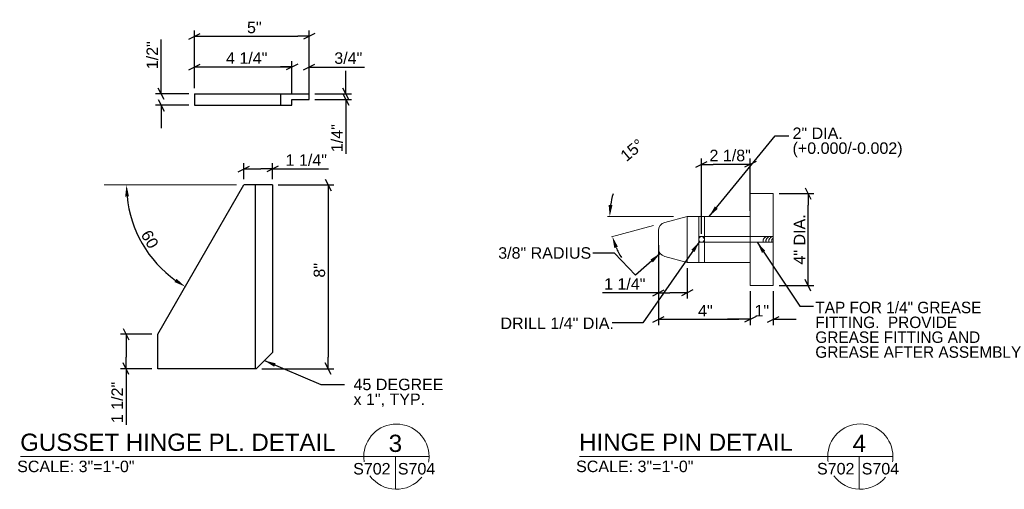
# Model space of a CAD drawing. Header units: inches. Extents: x 275.2 to 371.5, y 43 to 87.
# Tile 2 of 2: x 328.6 to 371.5, y 63.8 to 84.3. Entities that reach past the tile are written whole.
import ezdxf
from ezdxf.enums import TextEntityAlignment as Align

# ---------------------------------------------------------------- set-up
doc = ezdxf.new("R2010")
doc.units = ezdxf.units.IN
doc.header["$LTSCALE"] = 2
doc.header["$MEASUREMENT"] = 0
for name, color, linetype, lineweight in [('G-ANN-TTLB', 7, 'Continuous', 0), ('G-ANNO-DIM', 1, 'Continuous', 0), ('G-ANNO-TEXT', 7, 'Continuous', 0), ('S-FSTN-MISC', 12, 'Continuous', 13), ('S-STIF-TRAN', 3, 'Continuous', 30)]:
    doc.layers.add(name, color=color, linetype=linetype, lineweight=lineweight)
doc.styles.add("3 1'-0", font='arial.ttf', dxfattribs={"height": 0.5})
doc.dimstyles.new("3 1'-0", dxfattribs={"dimtxt": 0.5, "dimasz": 0.5, "dimexe": 0.25, "dimexo": 0.25, "dimgap": 0.125, "dimtad": 1, "dimdec": 4, "dimzin": 7, "dimdsep": 46, "dimlunit": 4, "dimtxsty": "3 1'-0", "dimblk": '_Oblique_0.5', "dimcen": 0.09, "dimadec": 4, "dimazin": 3, "dimtfac": 1, "dimtdec": 4, "dimtofl": 0, "dimtmove": 0, "dimatfit": 3, "dimfxl": 1, "dimfrac": 2, "dimtzin": 7, "dimarcsym": 1})

# ---------------------------------------------------------------- blocks, each defined once
blk = doc.blocks.new('_Oblique_0.5')
at = {"color": 0, "linetype": 'ByBlock', "lineweight": -2}
for p, q in [((0, 0), (-1, 0)), ((0.5, 0.25), (-0.5, -0.25))]:
    blk.add_line(p, q, dxfattribs=at)
blk = doc.blocks.new('*D4')
at = {"layer": 'Defpoints', "color": 0, "lineweight": 0, "transparency": 16777216}
for p in [(356.471, 74.721), (360.471, 72.721), (360.471, 71.244)]:
    blk.add_point(p, dxfattribs=at)
at = {"layer": 'G-ANNO-DIM', "color": 0, "lineweight": -2, "transparency": 16777216}
for p, q in [((356.471, 74.471), (356.471, 70.994)), ((360.471, 72.471), (360.471, 70.994)), ((356.971, 71.244), (359.971, 71.244))]:
    blk.add_line(p, q, dxfattribs=at)
at = {"layer": 'G-ANNO-DIM', "color": 0, "lineweight": -2, "transparency": 16777216, "xscale": 0.5, "yscale": 0.5, "zscale": 0.5, "rotation": 180}
blk.add_blockref('_Oblique_0.5', (356.471, 71.244), dxfattribs=at)
at = {"layer": 'G-ANNO-DIM', "color": 0, "lineweight": -2, "transparency": 16777216, "xscale": 0.5, "yscale": 0.5, "zscale": 0.5}
blk.add_blockref('_Oblique_0.5', (360.471, 71.244), dxfattribs=at)
at = {"layer": 'G-ANNO-DIM', "color": 0, "transparency": 16777216, "insert": (358.514, 71.619), "char_height": 0.5, "attachment_point": 5, "style": "3 1'-0"}
blk.add_mtext('4"', dxfattribs=at)
blk = doc.blocks.new('*D6')
at = {"layer": 'Defpoints', "color": 0, "lineweight": 0, "transparency": 16777216}
for p in [(356.471, 74.344), (357.721, 73.721), (357.721, 72.396)]:
    blk.add_point(p, dxfattribs=at)
at = {"layer": 'G-ANNO-DIM', "color": 0, "lineweight": -2, "transparency": 16777216}
for p, q in [((356.471, 74.094), (356.471, 72.146)), ((357.721, 73.471), (357.721, 72.146)), ((356.471, 72.396), (354.029, 72.396)), ((357.221, 72.396), (356.971, 72.396))]:
    blk.add_line(p, q, dxfattribs=at)
at = {"layer": 'G-ANNO-DIM', "color": 0, "lineweight": -2, "transparency": 16777216, "xscale": 0.5, "yscale": 0.5, "zscale": 0.5, "rotation": 180}
blk.add_blockref('_Oblique_0.5', (356.471, 72.396), dxfattribs=at)
at = {"layer": 'G-ANNO-DIM', "color": 0, "lineweight": -2, "transparency": 16777216, "xscale": 0.5, "yscale": 0.5, "zscale": 0.5}
blk.add_blockref('_Oblique_0.5', (357.721, 72.396), dxfattribs=at)
at = {"layer": 'G-ANNO-DIM', "color": 0, "transparency": 16777216, "insert": (355, 72.779), "char_height": 0.5, "attachment_point": 5, "style": "3 1'-0"}
blk.add_mtext('1 1/4"', dxfattribs=at)
blk = doc.blocks.new('*D8')
at = {"layer": 'Defpoints', "color": 0, "lineweight": 0, "transparency": 16777216}
for p in [(355.547, 75.721), (357.721, 75.721), (354.396, 75.135), (356.749, 75.461)]:
    blk.add_point(p, dxfattribs=at)
at = {"layer": 'G-ANNO-DIM', "color": 0, "lineweight": -2, "transparency": 16777216}
for start, end in [(163.0142, 171.5071), (203.4929, 211.9858)]:
    blk.add_arc((357.721, 75.721), 3.376, start, end, dxfattribs=at)
at = {"layer": 'G-ANNO-DIM', "color": 0, "lineweight": 0, "transparency": 16777216}
for points in [[(354.465, 76.214), (354.299, 76.226), (354.345, 75.721)], [(354.546, 74.348), (354.704, 74.403), (354.46, 74.847)]]:
    blk.add_solid(points, dxfattribs=at)
at = {"layer": 'G-ANNO-DIM', "color": 0, "transparency": 16777216, "insert": (355.319, 78.609), "char_height": 0.5, "attachment_point": 5, "rotation": 39.7638, "style": "3 1'-0"}
blk.add_mtext('15°', dxfattribs=at)
blk = doc.blocks.new('*D32')
at = {"layer": 'Defpoints', "color": 0, "lineweight": 0, "transparency": 16777216}
for p in [(340.503, 82.233), (336.253, 81.064), (340.503, 80.814)]:
    blk.add_point(p, dxfattribs=at)
at = {"layer": 'G-ANNO-DIM', "color": 0, "lineweight": -2, "transparency": 16777216}
for p, q in [((336.253, 81.314), (336.253, 82.483)), ((340.503, 81.064), (340.503, 82.483)), ((336.753, 82.233), (340.003, 82.233))]:
    blk.add_line(p, q, dxfattribs=at)
at = {"layer": 'G-ANNO-DIM', "color": 0, "lineweight": -2, "transparency": 16777216, "xscale": 0.5, "yscale": 0.5, "zscale": 0.5, "rotation": 180}
blk.add_blockref('_Oblique_0.5', (336.253, 82.233), dxfattribs=at)
at = {"layer": 'G-ANNO-DIM', "color": 0, "lineweight": -2, "transparency": 16777216, "xscale": 0.5, "yscale": 0.5, "zscale": 0.5}
blk.add_blockref('_Oblique_0.5', (340.503, 82.233), dxfattribs=at)
at = {"layer": 'G-ANNO-DIM', "color": 0, "transparency": 16777216, "insert": (338.531, 82.616), "char_height": 0.5, "attachment_point": 5, "style": "3 1'-0"}
blk.add_mtext('4 1/4"', dxfattribs=at)
blk = doc.blocks.new('*D34')
at = {"layer": 'Defpoints', "color": 0, "lineweight": 0, "transparency": 16777216}
for p in [(341.253, 82.23), (340.503, 80.814), (341.253, 80.814)]:
    blk.add_point(p, dxfattribs=at)
at = {"layer": 'G-ANNO-DIM', "color": 0, "lineweight": -2, "transparency": 16777216}
for p, q in [((340.503, 81.064), (340.503, 82.48)), ((341.253, 81.064), (341.253, 82.48)), ((340.003, 82.23), (339.503, 82.23)), ((341.753, 82.23), (343.66, 82.23))]:
    blk.add_line(p, q, dxfattribs=at)
at = {"layer": 'G-ANNO-DIM', "color": 0, "lineweight": -2, "transparency": 16777216, "xscale": 0.5, "yscale": 0.5, "zscale": 0.5}
blk.add_blockref('_Oblique_0.5', (340.503, 82.23), dxfattribs=at)
at = {"layer": 'G-ANNO-DIM', "color": 0, "lineweight": -2, "transparency": 16777216, "xscale": 0.5, "yscale": 0.5, "zscale": 0.5, "rotation": 180}
blk.add_blockref('_Oblique_0.5', (341.253, 82.23), dxfattribs=at)
at = {"layer": 'G-ANNO-DIM', "color": 0, "transparency": 16777216, "insert": (342.956, 82.614), "char_height": 0.5, "attachment_point": 5, "style": "3 1'-0"}
blk.add_mtext('3/4"', dxfattribs=at)
blk = doc.blocks.new('*D36')
at = {"layer": 'Defpoints', "color": 0, "lineweight": 0, "transparency": 16777216}
for p in [(334.803, 81.064), (336.253, 81.064), (336.253, 80.564)]:
    blk.add_point(p, dxfattribs=at)
at = {"layer": 'G-ANNO-DIM', "color": 0, "lineweight": -2, "transparency": 16777216}
for p, q in [((334.803, 81.564), (334.803, 83.424)), ((336.003, 81.064), (334.553, 81.064)), ((336.003, 80.564), (334.553, 80.564)), ((334.803, 80.064), (334.803, 79.564))]:
    blk.add_line(p, q, dxfattribs=at)
at = {"layer": 'G-ANNO-DIM', "color": 0, "lineweight": -2, "transparency": 16777216, "xscale": 0.5, "yscale": 0.5, "zscale": 0.5}
for p, rotation in [((334.803, 81.064), 270), ((334.803, 80.564), 90)]:
    blk.add_blockref('_Oblique_0.5', p, dxfattribs=dict(at, rotation=rotation))
at = {"layer": 'G-ANNO-DIM', "color": 0, "transparency": 16777216, "insert": (334.42, 82.744), "char_height": 0.5, "attachment_point": 5, "rotation": 90, "style": "3 1'-0"}
blk.add_mtext('1/2"', dxfattribs=at)
blk = doc.blocks.new('*D38')
at = {"layer": 'Defpoints', "color": 0, "lineweight": 0, "transparency": 16777216}
for p in [(341.253, 81.064), (341.253, 80.814), (342.85, 80.814)]:
    blk.add_point(p, dxfattribs=at)
at = {"layer": 'G-ANNO-DIM', "color": 0, "lineweight": -2, "transparency": 16777216}
for p, q in [((342.85, 81.564), (342.85, 82.064)), ((341.503, 81.064), (343.1, 81.064)), ((341.503, 80.814), (343.1, 80.814)), ((342.85, 80.314), (342.85, 78.454))]:
    blk.add_line(p, q, dxfattribs=at)
at = {"layer": 'G-ANNO-DIM', "color": 0, "lineweight": -2, "transparency": 16777216, "xscale": 0.5, "yscale": 0.5, "zscale": 0.5}
for p, rotation in [((342.85, 81.064), 270), ((342.85, 80.814), 90)]:
    blk.add_blockref('_Oblique_0.5', p, dxfattribs=dict(at, rotation=rotation))
at = {"layer": 'G-ANNO-DIM', "color": 0, "transparency": 16777216, "insert": (342.466, 79.134), "char_height": 0.5, "attachment_point": 5, "rotation": 90, "style": "3 1'-0"}
blk.add_mtext('1/4"', dxfattribs=at)
blk = doc.blocks.new('*D40')
at = {"layer": 'Defpoints', "color": 0, "lineweight": 0, "transparency": 16777216}
for p in [(341.253, 83.57), (336.253, 81.064), (341.253, 81.064)]:
    blk.add_point(p, dxfattribs=at)
at = {"layer": 'G-ANNO-DIM', "color": 0, "lineweight": -2, "transparency": 16777216}
for p, q in [((336.253, 81.314), (336.253, 83.82)), ((341.253, 81.314), (341.253, 83.82)), ((336.753, 83.57), (340.753, 83.57))]:
    blk.add_line(p, q, dxfattribs=at)
at = {"layer": 'G-ANNO-DIM', "color": 0, "lineweight": -2, "transparency": 16777216, "xscale": 0.5, "yscale": 0.5, "zscale": 0.5, "rotation": 180}
blk.add_blockref('_Oblique_0.5', (336.253, 83.57), dxfattribs=at)
at = {"layer": 'G-ANNO-DIM', "color": 0, "lineweight": -2, "transparency": 16777216, "xscale": 0.5, "yscale": 0.5, "zscale": 0.5}
blk.add_blockref('_Oblique_0.5', (341.253, 83.57), dxfattribs=at)
at = {"layer": 'G-ANNO-DIM', "color": 0, "transparency": 16777216, "insert": (338.862, 83.95), "char_height": 0.5, "attachment_point": 5, "style": "3 1'-0"}
blk.add_mtext('5"', dxfattribs=at)
blk = doc.blocks.new('*D42')
at = {"layer": 'Defpoints', "color": 0, "lineweight": 0, "transparency": 16777216}
for p in [(339.653, 77.094), (338.946, 69.094), (342.08, 69.094)]:
    blk.add_point(p, dxfattribs=at)
at = {"layer": 'G-ANNO-DIM', "color": 0, "lineweight": -2, "transparency": 16777216}
for p, q in [((339.903, 77.094), (342.33, 77.094)), ((342.08, 76.594), (342.08, 69.594)), ((339.196, 69.094), (342.33, 69.094))]:
    blk.add_line(p, q, dxfattribs=at)
at = {"layer": 'G-ANNO-DIM', "color": 0, "lineweight": -2, "transparency": 16777216, "xscale": 0.5, "yscale": 0.5, "zscale": 0.5}
for p, rotation in [((342.08, 77.094), 90), ((342.08, 69.094), 270)]:
    blk.add_blockref('_Oblique_0.5', p, dxfattribs=dict(at, rotation=rotation))
at = {"layer": 'G-ANNO-DIM', "color": 0, "transparency": 16777216, "insert": (341.7, 73.377), "char_height": 0.5, "attachment_point": 5, "rotation": 90, "style": "3 1'-0"}
blk.add_mtext('8"', dxfattribs=at)
blk = doc.blocks.new('*D44')
at = {"layer": 'Defpoints', "color": 0, "lineweight": 0, "transparency": 16777216}
for p in [(333.277, 70.594), (334.653, 70.594), (334.653, 69.094)]:
    blk.add_point(p, dxfattribs=at)
at = {"layer": 'G-ANNO-DIM', "color": 0, "lineweight": -2, "transparency": 16777216}
for p, q in [((334.403, 70.594), (333.027, 70.594)), ((333.277, 70.094), (333.277, 69.594)), ((334.403, 69.094), (333.027, 69.094)), ((333.277, 69.094), (333.277, 66.651))]:
    blk.add_line(p, q, dxfattribs=at)
at = {"layer": 'G-ANNO-DIM', "color": 0, "lineweight": -2, "transparency": 16777216, "xscale": 0.5, "yscale": 0.5, "zscale": 0.5}
for p, rotation in [((333.277, 70.594), 90), ((333.277, 69.094), 270)]:
    blk.add_blockref('_Oblique_0.5', p, dxfattribs=dict(at, rotation=rotation))
at = {"layer": 'G-ANNO-DIM', "color": 0, "transparency": 16777216, "insert": (332.893, 67.622), "char_height": 0.5, "attachment_point": 5, "rotation": 90, "style": "3 1'-0"}
blk.add_mtext('1 1/2"', dxfattribs=at)
blk = doc.blocks.new('*D46')
at = {"layer": 'Defpoints', "color": 0, "lineweight": 0, "transparency": 16777216}
for p in [(338.403, 77.79), (338.403, 77.094), (339.653, 77.094)]:
    blk.add_point(p, dxfattribs=at)
at = {"layer": 'G-ANNO-DIM', "color": 0, "lineweight": -2, "transparency": 16777216}
for p, q in [((338.403, 77.344), (338.403, 78.04)), ((338.903, 77.79), (339.153, 77.79)), ((339.653, 77.344), (339.653, 78.04)), ((339.653, 77.79), (342.096, 77.79))]:
    blk.add_line(p, q, dxfattribs=at)
at = {"layer": 'G-ANNO-DIM', "color": 0, "lineweight": -2, "transparency": 16777216, "xscale": 0.5, "yscale": 0.5, "zscale": 0.5, "rotation": 180}
blk.add_blockref('_Oblique_0.5', (338.403, 77.79), dxfattribs=at)
at = {"layer": 'G-ANNO-DIM', "color": 0, "lineweight": -2, "transparency": 16777216, "xscale": 0.5, "yscale": 0.5, "zscale": 0.5}
blk.add_blockref('_Oblique_0.5', (339.653, 77.79), dxfattribs=at)
at = {"layer": 'G-ANNO-DIM', "color": 0, "transparency": 16777216, "insert": (341.125, 78.174), "char_height": 0.5, "attachment_point": 5, "style": "3 1'-0"}
blk.add_mtext('1 1/4"', dxfattribs=at)
blk = doc.blocks.new('*D48')
at = {"layer": 'Defpoints', "color": 0, "lineweight": 0, "transparency": 16777216}
for p in [(332.917, 77.094), (338.403, 77.094), (333.602, 75.345), (334.653, 70.594)]:
    blk.add_point(p, dxfattribs=at)
at = {"layer": 'G-ANNO-DIM', "color": 0, "lineweight": -2, "transparency": 16777216}
blk.add_arc((338.403, 77.094), 5.11, 185.6085, 234.4098, dxfattribs=at)
at = {"layer": 'G-ANNO-DIM', "color": 0, "lineweight": 0, "transparency": 16777216}
for points in [[(333.235, 76.59), (333.401, 76.598), (333.293, 77.094)], [(335.475, 73.008), (335.384, 72.868), (335.85, 72.667)]]:
    blk.add_solid(points, dxfattribs=at)
at = {"layer": 'G-ANNO-DIM', "color": 0, "transparency": 16777216, "insert": (334.308, 74.728), "char_height": 0.5, "attachment_point": 5, "rotation": 300.0092, "style": "3 1'-0"}
blk.add_mtext('60', dxfattribs=at)
blk = doc.blocks.new('*D58')
at = {"layer": 'Defpoints', "color": 0, "lineweight": 0, "transparency": 16777216}
for p in [(360.471, 72.721), (361.471, 72.721), (361.471, 71.244)]:
    blk.add_point(p, dxfattribs=at)
at = {"layer": 'S-FSTN-MISC', "color": 0, "lineweight": -2, "transparency": 16777216}
for p, q in [((360.471, 72.471), (360.471, 70.994)), ((361.471, 72.471), (361.471, 70.994)), ((359.971, 71.244), (359.471, 71.244)), ((361.971, 71.244), (362.471, 71.244))]:
    blk.add_line(p, q, dxfattribs=at)
at = {"layer": 'S-FSTN-MISC', "color": 0, "lineweight": -2, "transparency": 16777216, "xscale": 0.5, "yscale": 0.5, "zscale": 0.5}
blk.add_blockref('_Oblique_0.5', (360.471, 71.244), dxfattribs=at)
at = {"layer": 'S-FSTN-MISC', "color": 0, "lineweight": -2, "transparency": 16777216, "xscale": 0.5, "yscale": 0.5, "zscale": 0.5, "rotation": 180}
blk.add_blockref('_Oblique_0.5', (361.471, 71.244), dxfattribs=at)
at = {"layer": 'S-FSTN-MISC', "color": 0, "transparency": 16777216, "insert": (360.971, 71.62), "char_height": 0.5, "attachment_point": 5, "style": "3 1'-0"}
blk.add_mtext('1"', dxfattribs=at)
blk = doc.blocks.new('*D60')
at = {"layer": 'Defpoints', "color": 0, "lineweight": 0, "transparency": 16777216}
for p in [(361.471, 76.721), (362.989, 76.721), (361.471, 72.721)]:
    blk.add_point(p, dxfattribs=at)
at = {"layer": 'S-FSTN-MISC', "color": 0, "lineweight": -2, "transparency": 16777216}
for p, q in [((361.721, 76.721), (363.239, 76.721)), ((362.989, 73.221), (362.989, 76.221)), ((361.721, 72.721), (363.239, 72.721))]:
    blk.add_line(p, q, dxfattribs=at)
at = {"layer": 'S-FSTN-MISC', "color": 0, "lineweight": -2, "transparency": 16777216, "xscale": 0.5, "yscale": 0.5, "zscale": 0.5}
for p, rotation in [((362.989, 76.721), 90), ((362.989, 72.721), 270)]:
    blk.add_blockref('_Oblique_0.5', p, dxfattribs=dict(at, rotation=rotation))
at = {"layer": 'S-FSTN-MISC', "color": 0, "transparency": 16777216, "insert": (362.614, 74.721), "char_height": 0.5, "attachment_point": 5, "rotation": 90, "style": "3 1'-0"}
blk.add_mtext('4" DIA.', dxfattribs=at)
blk = doc.blocks.new('*D74')
at = {"layer": 'Defpoints', "color": 0, "lineweight": 0, "transparency": 16777216}
for p in [(358.346, 77.991), (360.471, 75.721), (358.346, 74.721)]:
    blk.add_point(p, dxfattribs=at)
at = {"layer": 'G-ANNO-DIM', "color": 0, "lineweight": -2, "transparency": 16777216}
for p, q in [((358.346, 74.971), (358.346, 78.241)), ((360.471, 75.971), (360.471, 78.241)), ((359.971, 77.991), (358.846, 77.991))]:
    blk.add_line(p, q, dxfattribs=at)
at = {"layer": 'G-ANNO-DIM', "color": 0, "lineweight": -2, "transparency": 16777216, "xscale": 0.5, "yscale": 0.5, "zscale": 0.5, "rotation": 180}
blk.add_blockref('_Oblique_0.5', (358.346, 77.991), dxfattribs=at)
at = {"layer": 'G-ANNO-DIM', "color": 0, "lineweight": -2, "transparency": 16777216, "xscale": 0.5, "yscale": 0.5, "zscale": 0.5}
blk.add_blockref('_Oblique_0.5', (360.471, 77.991), dxfattribs=at)
at = {"layer": 'G-ANNO-DIM', "color": 0, "transparency": 16777216, "insert": (359.593, 78.374), "char_height": 0.5, "attachment_point": 5, "style": "3 1'-0"}
blk.add_mtext('2 1/8"', dxfattribs=at)

msp = doc.modelspace()

# ---------------------------------------------------------------- linework, layer by layer
at = {"layer": 'G-ANN-TTLB', "color": 7, "linetype": 'Continuous', "lineweight": 13}
for p, q in [((328.6721, 65.26319), (346.47334, 65.26319)), ((353.02268, 65.26498), (366.68351, 65.26498))]:
    msp.add_line(p, q, dxfattribs=at)
at = {"layer": 'G-ANN-TTLB', "color": 7, "linetype": 'Continuous', "lineweight": 0}
for centre, radius, start, end in [((345.05253, 65.26319), 1.42081, 0, 180), ((365.2627, 65.26498), 1.42081, 0, 180), ((345.05253, 65.26319), 1.42106, 180, 188.869165), ((345.05253, 65.26319), 1.42106, 350.56955, 0), ((365.2627, 65.26498), 1.42106, 180, 188.869165), ((365.2627, 65.26498), 1.42106, 350.56955, 0), ((345.05253, 65.26319), 1.42106, 215.75187, 321.024531), ((365.2627, 65.26498), 1.42106, 215.75187, 321.024531)]:
    msp.add_arc(centre, radius, start, end, dxfattribs=at)
at = {"layer": 'G-ANNO-DIM'}
for p, q in [((338.0799, 77.09358), (332.31662, 77.09358)), ((357.12674, 75.72133), (354.25254, 75.72133)), ((358.28884, 75.72133), (359.94624, 75.72133)), ((358.28884, 73.72133), (359.94624, 73.72133))]:
    msp.add_line(p, q, dxfattribs=at)
at = {"layer": 'G-ANNO-TEXT'}
for p, q in [((358.22145, 73.72133), (358.22145, 75.72133)), ((358.47145, 73.72133), (358.47145, 75.72133)), ((361.47145, 74.84633), (358.22145, 74.84633)), ((361.47145, 74.59633), (358.22145, 74.59633)), ((345.00875, 65.26319), (345.00875, 63.8428)), ((365.21892, 65.26498), (365.21892, 63.84459))]:
    msp.add_line(p, q, dxfattribs=at)
msp.add_circle((358.34645, 74.72133), 0.125, dxfattribs=at)
for points in [[(361.15229, 74.84633), (360.98515, 74.72133), (361.04087, 74.59633)], [(361.27729, 74.84633), (361.11015, 74.72133), (361.16587, 74.59633)], [(361.40229, 74.84633), (361.23515, 74.72133), (361.29087, 74.59633)], [(361.47145, 74.79845), (361.37082, 74.69739), (361.41587, 74.59633)]]:
    msp.add_open_spline(points, degree=2, dxfattribs=at)
at = {"layer": 'S-FSTN-MISC'}
for p, q in [((357.72145, 75.72133), (356.74939, 75.46087)), ((357.72145, 75.72133), (357.72145, 73.72133)), ((356.24623, 75.32605), (354.42412, 74.83782)), ((356.47145, 75.09865), (356.47145, 74.34402)), ((357.72145, 73.72133), (356.74939, 73.98179)), ((360.47145, 73.72133), (357.72145, 73.72133))]:
    msp.add_line(p, q, dxfattribs=at)
at = {"layer": 'S-FSTN-MISC', "flags": 128}
msp.add_lwpolyline([(360.47145, 73.72133), (360.47145, 75.72133), (357.72145, 75.72133)], dxfattribs=at)
at = {"layer": 'S-FSTN-MISC'}
for centre, start, end in [((356.84645, 75.09865), 105, 180), ((356.84645, 74.34402), 180, 255)]:
    msp.add_arc(centre, 0.375, start, end, dxfattribs=at)
msp.add_3dface([(360.47145, 76.72133), (360.47145, 72.72133), (361.47145, 72.72133), (361.47145, 76.72133)], dxfattribs=at)
at = {"layer": 'S-STIF-TRAN'}
for p, q in [((336.25286, 81.06401), (341.25286, 81.06401)), ((336.25286, 81.06401), (336.25286, 80.56401)), ((340.00286, 81.06401), (340.00286, 80.56401)), ((340.50286, 80.56401), (340.50286, 80.81401)), ((336.25286, 80.56401), (340.50286, 80.56401)), ((334.65338, 70.59358), (338.40338, 77.09358)), ((339.65338, 77.09358), (338.40338, 77.09358)), ((338.90338, 77.09358), (338.90338, 69.09358)), ((339.65338, 77.09358), (339.65338, 69.80068)), ((334.65338, 69.09358), (334.65338, 70.59358)), ((338.94628, 69.09358), (339.65338, 69.80068)), ((338.94628, 69.09358), (334.65338, 69.09358))]:
    msp.add_line(p, q, dxfattribs=at)
at = {"layer": 'S-STIF-TRAN', "flags": 128}
msp.add_lwpolyline([(340.50286, 80.81401), (341.25286, 80.81401), (341.25286, 81.06401)], dxfattribs=at)

# ---------------------------------------------------------------- texts
at = {"layer": 'G-ANN-TTLB', "color": 7, "linetype": 'Continuous', "lineweight": 0, "style": "3 1'-0"}
for s, p in [('GUSSET HINGE PL. DETAIL', (328.66328, 65.51578)), ('HINGE PIN DETAIL', (353.01386, 65.51757))]:
    msp.add_text(s, height=0.75, dxfattribs=at).set_placement(p)
msp.add_text('4', height=0.75, dxfattribs=at).set_placement((365.21892, 65.84015), align=Align.MIDDLE_CENTER)
for s, p in [('SCALE: 3"=1\'-0"', (331.08658, 64.58845)), ('S702', (343.98255, 64.48746)), ('S704', (345.92908, 64.48746)), ('SCALE: 3"=1\'-0"', (355.43716, 64.59024)), ('S702', (364.19272, 64.48925)), ('S704', (366.13925, 64.48925))]:
    msp.add_text(s, height=0.5, dxfattribs=at).set_placement(p, align=Align.CENTER)
at = {"layer": 'G-ANN-TTLB', "color": 7, "linetype": 'Continuous', "lineweight": 0, "insert": (345.00875, 65.83836), "char_height": 0.75, "attachment_point": 5, "line_spacing_factor": 0.72, "style": "3 1'-0"}
msp.add_mtext('\\fArial|b0|i0|c00|p39;3', dxfattribs=at)
at = {"layer": 'G-ANNO-DIM', "color": 7, "linetype": 'Continuous', "insert": (362.31067, 79.59529), "char_height": 0.5, "attachment_point": 1, "line_spacing_factor": 0.776524, "style": "3 1'-0"}
msp.add_mtext('2" DIA.\\P(+0.000/-0.002)', dxfattribs=at)
at = {"layer": 'G-ANNO-TEXT', "color": 7, "char_height": 0.5, "attachment_point": 1, "style": "3 1'-0"}
for s, insert, line_spacing_factor in [('3/8" RADIUS', (349.48849, 74.38313), 0.6), ('TAP FOR 1/4" GREASE \\PFITTING.  PROVIDE\\PGREASE FITTING AND\\PGREASE AFTER ASSEMBLY', (363.30331, 72.01004), 0.776524), ('DRILL 1/4" DIA.', (349.58566, 71.32271), 0.6), ('45 DEGREE\\Px 1", TYP.', (343.18368, 68.65902), 0.776524)]:
    msp.add_mtext(s, dxfattribs=dict(at, insert=insert, line_spacing_factor=line_spacing_factor))

# ---------------------------------------------------------------- dimensions: what is measured, and where the dimension line sits
at = {"layer": 'G-ANNO-DIM'}
for base, p1, p2, picture, middle in [((341.25286, 83.57047), (336.25286, 81.06401), (341.25286, 81.06401), '*D40', (338.86172, 83.57047)), ((340.50286, 82.23281), (336.25286, 81.06401), (340.50286, 80.81401), '*D32', (338.53072, 82.23281)), ((341.25286, 82.22997), (340.50286, 80.81401), (341.25286, 80.81401), '*D34', (342.9563, 82.22997)), ((360.47145, 71.24421), (356.47145, 74.72133), (360.47145, 72.72133), '*D4', (358.51394, 71.24421)), ((357.72145, 72.39553), (356.47145, 74.34402), (357.72145, 73.72133), '*D6', (355.0001, 72.39553))]:
    dim = msp.add_linear_dim(base=base, p1=p1, p2=p2, dimstyle="3 1'-0", dxfattribs=at)
    dim.commit()
    dim.dimension.update_dxf_attribs({"geometry": picture, "text_midpoint": middle, "dimtype": 160})
for base, p1, p2, angle, picture, middle in [((334.80319, 81.06401), (336.25286, 80.56401), (336.25286, 81.06401), 90, '*D36', (334.80319, 82.74409)), ((342.84997, 80.81401), (341.25286, 81.06401), (341.25286, 80.81401), 270, '*D38', (342.84997, 79.13393)), ((358.34645, 77.99086), (360.47145, 75.72133), (358.34645, 74.72133), 180, '*D74', (359.59322, 77.99086)), ((338.40338, 77.79045), (339.65338, 77.09358), (338.40338, 77.09358), 180, '*D46', (341.12473, 77.79045)), ((342.07979, 69.09358), (339.65338, 77.09358), (338.94628, 69.09358), 270, '*D42', (342.07979, 73.37708)), ((333.2765, 70.59358), (334.65338, 69.09358), (334.65338, 70.59358), 90, '*D44', (333.2765, 67.62223))]:
    dim = msp.add_linear_dim(base=base, p1=p1, p2=p2, angle=angle, dimstyle="3 1'-0", dxfattribs=at)
    dim.commit()
    dim.dimension.update_dxf_attribs({"geometry": picture, "text_midpoint": middle, "dimtype": 160})
dim = msp.add_angular_dim_3p(base=(354.396488, 75.135053), center=(357.721446, 75.721333), p1=(355.547107, 75.721333), p2=(356.749389, 75.460871), dimstyle="3 1'-0", override={"dimse1": 1, "dimse2": 1}, dxfattribs=at)
dim.commit()
dim.dimension.update_dxf_attribs({"geometry": '*D8', "text_midpoint": (355.561913, 78.316615), "dimtype": 165})
dim = msp.add_angular_dim_3p(base=(333.60179, 75.34536), center=(338.40338, 77.09358), p1=(332.91744, 77.09358), p2=(334.65338, 70.59358), text='60', dimstyle="3 1'-0", override={"dimse1": 1, "dimse2": 1}, dxfattribs=at)
dim.commit()
dim.dimension.update_dxf_attribs({"geometry": '*D48', "text_midpoint": (334.30776, 74.72809)})
at = {"layer": 'S-FSTN-MISC'}
dim = msp.add_linear_dim(base=(362.98939, 76.72133), p1=(361.47145, 72.72133), p2=(361.47145, 76.72133), angle=90, text='<> DIA.', dimstyle="3 1'-0", dxfattribs=at)
dim.commit()
dim.dimension.update_dxf_attribs({"geometry": '*D60', "text_midpoint": (362.61422, 74.72133)})
dim = msp.add_linear_dim(base=(361.47145, 71.24421), p1=(360.47145, 72.72133), p2=(361.47145, 72.72133), dimstyle="3 1'-0", dxfattribs=at)
dim.commit()
dim.dimension.update_dxf_attribs({"geometry": '*D58', "text_midpoint": (360.97145, 71.24421), "dimtype": 160})

# ---------------------------------------------------------------- leaders
at = {"layer": 'G-ANNO-TEXT'}
for points in [[(358.67334, 75.72133), (361.55092, 79.22727), (362.14617, 79.22727)], [(358.25806, 74.63294), (355.79199, 71.09061), (354.45492, 71.09061)], [(360.77194, 74.59633), (362.62928, 71.81192), (363.22453, 71.81192)], [(356.54894, 74.11573), (355.47315, 73.16711), (354.55586, 74.13151), (353.60747, 74.13151)], [(339.29983, 69.44713), (341.75646, 68.41089), (342.79677, 68.41089)]]:
    msp.add_leader(points, dimstyle="3 1'-0", override={"dimgap": 0.5}, dxfattribs=at)

doc.saveas('drawing.dxf')
